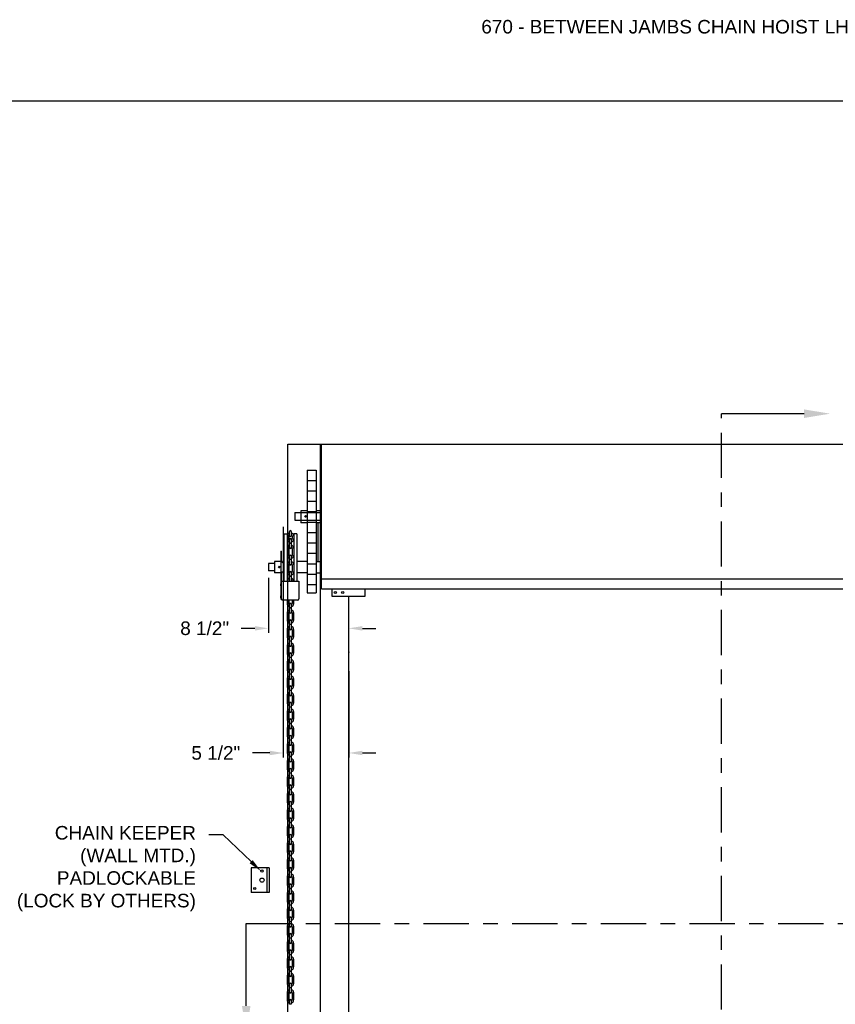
# Model space of a CAD drawing. Header units: inches. Extents: x 169.6 to 213.8, y 195 to 266.5.
# Tile 16 of 58: x 174.8 to 180.4, y 221.2 to 228. Entities that reach past the tile are written whole.
import ezdxf
from ezdxf import colors
from ezdxf.entities.mleader import LeaderData, LeaderLine
from ezdxf.math import Vec2, Vec3

# ---------------------------------------------------------------- set-up
doc = ezdxf.new("R2010")
doc.units = ezdxf.units.IN
doc.header["$LTSCALE"] = 0.25
doc.header["$MEASUREMENT"] = 0
doc.linetypes.add('CENTER', pattern=[2, 1.25, -0.25, 0.25, -0.25])
for name, color, linetype in [('ANNOTATIONS', 1, 'Continuous'), ('CHAIN HOIST LH', 7, 'Continuous'), ('SECTION CUTS', 6, 'CENTER')]:
    doc.layers.add(name, color=color, linetype=linetype)
doc.styles.add('ARIAL', font='arial.ttf', dxfattribs={"height": 0.09375})
doc.styles.get("Standard").update_dxf_attribs({"font": 'romans.shx'})
doc.dimstyles.new('STANDARD$0', dxfattribs={"dimtxt": 0.09375, "dimasz": 0.09375, "dimexe": 0.03125, "dimexo": 0.046875, "dimgap": 0.09, "dimtad": 0, "dimtih": 1, "dimtoh": 1, "dimdec": 4, "dimzin": 0, "dimdsep": 46, "dimtxsty": 'ARIAL', "dimcen": 0.09, "dimadec": 0, "dimazin": 0, "dimtfac": 1, "dimtdec": 4, "dimtofl": 0, "dimtmove": 0, "dimatfit": 1, "dimfxl": 1, "dimtolj": 1, "dimtzin": 0, "dimarcsym": 0})

# ---------------------------------------------------------------- blocks, each defined once
blk = doc.blocks.new('*D38')
at = {"layer": 'ANNOTATIONS', "color": 0, "lineweight": -2, "transparency": 16777216}
for p, q in [((176.5724, 224.5253), (176.5724, 222.9317)), ((177.0248, 223.5294), (177.0248, 222.9317)), ((176.4787, 222.9629), (176.3591, 222.9629)), ((177.1186, 222.9629), (177.2123, 222.9629))]:
    blk.add_line(p, q, dxfattribs=at)
at = {"layer": 'ANNOTATIONS', "color": 0, "transparency": 16777216}
for points in [[(176.4787, 222.9785), (176.4787, 222.9473), (176.5724, 222.9629)], [(177.1186, 222.9785), (177.1186, 222.9473), (177.0248, 222.9629)]]:
    blk.add_solid(points, dxfattribs=at)
at = {"layer": 'defpoints', "color": 0, "transparency": 16777216}
for p in [(176.5724, 224.5722), (177.0248, 223.5763), (176.5724, 222.9629)]:
    blk.add_point(p, dxfattribs=at)
at = {"layer": 'ANNOTATIONS', "color": 0, "transparency": 16777216, "insert": (176.106, 222.9629), "char_height": 0.09375, "attachment_point": 5, "style": 'ARIAL'}
blk.add_mtext('\\A1;5 1/2"', dxfattribs=at)
blk = doc.blocks.new('*D70')
at = {"layer": 'ANNOTATIONS', "color": 0, "lineweight": -2, "transparency": 16777216}
for p, q in [((176.4697, 224.1746), (176.4697, 223.7932)), ((177.0248, 223.7232), (177.0248, 223.8557)), ((176.376, 223.8244), (176.2822, 223.8244)), ((177.1186, 223.8244), (177.2123, 223.8244))]:
    blk.add_line(p, q, dxfattribs=at)
at = {"layer": 'ANNOTATIONS', "color": 0, "transparency": 16777216}
for points in [[(176.376, 223.84), (176.376, 223.8088), (176.4697, 223.8244)], [(177.1186, 223.84), (177.1186, 223.8088), (177.0248, 223.8244)]]:
    blk.add_solid(points, dxfattribs=at)
at = {"layer": 'defpoints', "color": 0, "transparency": 16777216}
for p in [(176.4697, 224.2215), (176.4697, 223.8244), (177.0248, 223.6763)]:
    blk.add_point(p, dxfattribs=at)
at = {"layer": 'ANNOTATIONS', "color": 0, "transparency": 16777216, "insert": (176.0291, 223.8244), "char_height": 0.09375, "attachment_point": 5, "style": 'ARIAL'}
blk.add_mtext('\\A1;8 1/2"', dxfattribs=at)

msp = doc.modelspace()

# ---------------------------------------------------------------- linework, layer by layer
at = {"layer": 'CHAIN HOIST LH', "linetype": 'Continuous'}
for p, q in [((176.60477, 220.3481), (176.60477, 225.0981)), ((176.60477, 225.0981), (182.44491, 225.0981)), ((176.82946, 220.3481), (176.82946, 225.0981)), ((176.83734, 224.0981), (176.83734, 225.0981)), ((176.8139, 224.28672), (176.8139, 224.55458)), ((182.21234, 224.16391), (176.83734, 224.16391)), ((176.83734, 224.0981), (182.21234, 224.0981)), ((176.90798, 224.0981), (176.90798, 224.04568)), ((176.90798, 224.04568), (177.13878, 224.04568)), ((177.02484, 220.3481), (177.02484, 224.04568)), ((177.13878, 224.04568), (177.13878, 224.0981)), ((176.35026, 222.17013), (176.35026, 221.99826)), ((176.47526, 222.17013), (176.35026, 222.17013)), ((176.45964, 222.17013), (176.45964, 221.99826)), ((176.47526, 222.17013), (176.47526, 221.99826)), ((176.47526, 221.99826), (176.35026, 221.99826))]:
    msp.add_line(p, q, dxfattribs=at)
at = {"layer": 'CHAIN HOIST LH'}
for p, q in [((176.73819, 224.91858), (176.73819, 224.07054)), ((176.73819, 224.91858), (176.80039, 224.91858)), ((176.80039, 224.91858), (176.80039, 224.07054)), ((176.73819, 224.84697), (176.80039, 224.84697)), ((176.73819, 224.77497), (176.80039, 224.77497)), ((176.73819, 224.70297), (176.80039, 224.70297)), ((176.65214, 224.62405), (176.83734, 224.62405)), ((176.65214, 224.62405), (176.65214, 224.57215)), ((176.69449, 224.63741), (176.69449, 224.55458)), ((176.73819, 224.63741), (176.69449, 224.63741)), ((176.73819, 224.63097), (176.80039, 224.63097)), ((176.83734, 224.63741), (176.80039, 224.63741)), ((176.65214, 224.57215), (176.83734, 224.57215)), ((176.73819, 224.55458), (176.69449, 224.55458)), ((176.73819, 224.55897), (176.80039, 224.55897)), ((176.83734, 224.55458), (176.80039, 224.55458)), ((176.5769, 224.47661), (176.59882, 224.47661)), ((176.5769, 224.47661), (176.5769, 224.15042)), ((176.59882, 224.47661), (176.59882, 224.15042)), ((176.60992, 224.45184), (176.59882, 224.45184)), ((176.60992, 224.45094), (176.59882, 224.45094)), ((176.60992, 224.46067), (176.60992, 224.44442)), ((176.61619, 224.46443), (176.61619, 224.49418)), ((176.62729, 224.49418), (176.62729, 224.46443)), ((176.63357, 224.46067), (176.63357, 224.44442)), ((176.64466, 224.47661), (176.64466, 224.15042)), ((176.66659, 224.47661), (176.64466, 224.47661)), ((176.66659, 224.47661), (176.66659, 224.15042)), ((176.73819, 224.48697), (176.80039, 224.48697)), ((176.61619, 224.41271), (176.61619, 224.43909)), ((176.62729, 224.41271), (176.61619, 224.41271)), ((176.61619, 224.38205), (176.61619, 224.41181)), ((176.62729, 224.41181), (176.61619, 224.41181)), ((176.62729, 224.43909), (176.62729, 224.41271)), ((176.62729, 224.41181), (176.62729, 224.38205)), ((176.73819, 224.41497), (176.80039, 224.41497)), ((176.5558, 224.35865), (176.56025, 224.35865)), ((176.5558, 224.35865), (176.5558, 224.02564)), ((176.56025, 224.29001), (176.56025, 224.35865)), ((176.60992, 224.35889), (176.59882, 224.35889)), ((176.60992, 224.358), (176.59882, 224.358)), ((176.60992, 224.37672), (176.60992, 224.35889)), ((176.60992, 224.358), (176.60992, 224.3303)), ((176.61619, 224.26793), (176.61619, 224.32497)), ((176.62729, 224.32497), (176.62729, 224.26793)), ((176.63357, 224.37672), (176.63357, 224.3303)), ((176.73819, 224.34297), (176.80039, 224.34297)), ((176.46974, 224.27336), (176.46974, 224.22146)), ((176.51209, 224.27336), (176.46974, 224.27336)), ((176.51209, 224.28672), (176.51209, 224.2081)), ((176.5558, 224.28672), (176.51209, 224.28672)), ((176.57, 224.28026), (176.5769, 224.28026)), ((176.60992, 224.24477), (176.59882, 224.24477)), ((176.60992, 224.24387), (176.59882, 224.24387)), ((176.60992, 224.2626), (176.60992, 224.24477)), ((176.60992, 224.24387), (176.60992, 224.21618)), ((176.62729, 224.30098), (176.61619, 224.30098)), ((176.62729, 224.30008), (176.61619, 224.30008)), ((176.63357, 224.2626), (176.63357, 224.21618)), ((176.73819, 224.28672), (176.66659, 224.28672)), ((176.73819, 224.27097), (176.80039, 224.27097)), ((176.80039, 224.28672), (176.83734, 224.28672)), ((176.51209, 224.22146), (176.46974, 224.22146)), ((176.5558, 224.2081), (176.51209, 224.2081)), ((176.56025, 224.02797), (176.56025, 224.20481)), ((176.57, 224.21456), (176.5769, 224.21456)), ((176.61619, 224.18446), (176.61619, 224.21085)), ((176.62729, 224.18446), (176.61619, 224.18446)), ((176.61619, 224.15381), (176.61619, 224.18356)), ((176.62729, 224.18356), (176.61619, 224.18356)), ((176.62729, 224.21085), (176.62729, 224.18446)), ((176.62729, 224.18356), (176.62729, 224.15381)), ((176.73819, 224.2081), (176.66659, 224.2081)), ((176.73819, 224.19897), (176.80039, 224.19897)), ((176.80039, 224.2081), (176.83734, 224.2081)), ((176.56025, 224.15042), (176.68057, 224.15042)), ((176.68057, 224.15042), (176.68057, 224.02797)), ((176.73819, 224.12697), (176.80039, 224.12697)), ((176.73819, 224.07054), (176.80039, 224.07054)), ((176.5558, 224.02564), (176.56025, 224.02564)), ((176.56025, 224.0274), (176.56025, 224.02564)), ((176.67082, 224.01822), (176.57, 224.01822)), ((176.59882, 224.01822), (176.59882, 223.99684)), ((176.60992, 224.01822), (176.60992, 223.99684)), ((176.61619, 223.96512), (176.61619, 223.9915)), ((176.62729, 223.9915), (176.62729, 223.96512)), ((176.63357, 224.01822), (176.63357, 223.99684)), ((176.64466, 223.99684), (176.64466, 224.01822)), ((176.59882, 223.92914), (176.59882, 223.91131)), ((176.60992, 223.91131), (176.59882, 223.91131)), ((176.59882, 223.91041), (176.59882, 223.88271)), ((176.60992, 223.91041), (176.59882, 223.91041)), ((176.60992, 223.92914), (176.60992, 223.91131)), ((176.60992, 223.91041), (176.60992, 223.88271)), ((176.62729, 223.96512), (176.61619, 223.96512)), ((176.62729, 223.96422), (176.61619, 223.96422)), ((176.61619, 223.93447), (176.61619, 223.96422)), ((176.62729, 223.96422), (176.62729, 223.93447)), ((176.63357, 223.92914), (176.63357, 223.88271)), ((176.64466, 223.88271), (176.64466, 223.92914)), ((176.61619, 223.851), (176.61619, 223.87738)), ((176.62729, 223.851), (176.61619, 223.851)), ((176.62729, 223.8501), (176.61619, 223.8501)), ((176.61619, 223.82034), (176.61619, 223.8501)), ((176.62729, 223.87738), (176.62729, 223.851)), ((176.62729, 223.8501), (176.62729, 223.82034)), ((176.59882, 223.81501), (176.59882, 223.79719)), ((176.60992, 223.79719), (176.59882, 223.79719)), ((176.59882, 223.79629), (176.59882, 223.76859)), ((176.60992, 223.79629), (176.59882, 223.79629)), ((176.60992, 223.81501), (176.60992, 223.79719)), ((176.60992, 223.79629), (176.60992, 223.76859)), ((176.63357, 223.81501), (176.63357, 223.76859)), ((176.64466, 223.76859), (176.64466, 223.81501)), ((176.59882, 223.70089), (176.59882, 223.68307)), ((176.60992, 223.70089), (176.60992, 223.68307)), ((176.61619, 223.73688), (176.61619, 223.76326)), ((176.62729, 223.73688), (176.61619, 223.73688)), ((176.61619, 223.70622), (176.61619, 223.73598)), ((176.62729, 223.73598), (176.61619, 223.73598)), ((176.62729, 223.76326), (176.62729, 223.73688)), ((176.62729, 223.73598), (176.62729, 223.70622)), ((176.63357, 223.70089), (176.63357, 223.65447)), ((176.64466, 223.65447), (176.64466, 223.70089)), ((176.60992, 223.68307), (176.59882, 223.68307)), ((176.59882, 223.68217), (176.59882, 223.65447)), ((176.60992, 223.68217), (176.59882, 223.68217)), ((176.60992, 223.68217), (176.60992, 223.65447)), ((176.61619, 223.62276), (176.61619, 223.64914)), ((176.62729, 223.64914), (176.62729, 223.62276)), ((176.59882, 223.58677), (176.59882, 223.56894)), ((176.60992, 223.56894), (176.59882, 223.56894)), ((176.60992, 223.56804), (176.59882, 223.56804)), ((176.59882, 223.56804), (176.59882, 223.54035)), ((176.60992, 223.58677), (176.60992, 223.56894)), ((176.60992, 223.56804), (176.60992, 223.54035)), ((176.62729, 223.62276), (176.61619, 223.62276)), ((176.62729, 223.62186), (176.61619, 223.62186)), ((176.61619, 223.5921), (176.61619, 223.62186)), ((176.62729, 223.62186), (176.62729, 223.5921)), ((176.63357, 223.58677), (176.63357, 223.54035)), ((176.64466, 223.54035), (176.64466, 223.58677)), ((176.61619, 223.50863), (176.61619, 223.53502)), ((176.62729, 223.50863), (176.61619, 223.50863)), ((176.61619, 223.47798), (176.61619, 223.50773)), ((176.62729, 223.50773), (176.61619, 223.50773)), ((176.62729, 223.53502), (176.62729, 223.50863)), ((176.62729, 223.50773), (176.62729, 223.47798)), ((176.59882, 223.47265), (176.59882, 223.45482)), ((176.60992, 223.45482), (176.59882, 223.45482)), ((176.60992, 223.45392), (176.59882, 223.45392)), ((176.59882, 223.45392), (176.59882, 223.42623)), ((176.60992, 223.47265), (176.60992, 223.45482)), ((176.60992, 223.45392), (176.60992, 223.42623)), ((176.63357, 223.47265), (176.63357, 223.42623)), ((176.64466, 223.42623), (176.64466, 223.47265)), ((176.61619, 223.39451), (176.61619, 223.42089)), ((176.62729, 223.39451), (176.61619, 223.39451)), ((176.61619, 223.36386), (176.61619, 223.39361)), ((176.62729, 223.39361), (176.61619, 223.39361)), ((176.62729, 223.42089), (176.62729, 223.39451)), ((176.62729, 223.39361), (176.62729, 223.36386)), ((176.59882, 223.35853), (176.59882, 223.3407)), ((176.60992, 223.3407), (176.59882, 223.3407)), ((176.60992, 223.3398), (176.59882, 223.3398)), ((176.59882, 223.3398), (176.59882, 223.3121)), ((176.60992, 223.35853), (176.60992, 223.3407)), ((176.60992, 223.3398), (176.60992, 223.3121)), ((176.61619, 223.28039), (176.61619, 223.30677)), ((176.62729, 223.30677), (176.62729, 223.28039)), ((176.63357, 223.35853), (176.63357, 223.3121)), ((176.64466, 223.3121), (176.64466, 223.35853)), ((176.59882, 223.2444), (176.59882, 223.22658)), ((176.60992, 223.22658), (176.59882, 223.22658)), ((176.60992, 223.22568), (176.59882, 223.22568)), ((176.59882, 223.22568), (176.59882, 223.19798)), ((176.60992, 223.2444), (176.60992, 223.22658)), ((176.60992, 223.22568), (176.60992, 223.19798)), ((176.62729, 223.28039), (176.61619, 223.28039)), ((176.62729, 223.27949), (176.61619, 223.27949)), ((176.61619, 223.24974), (176.61619, 223.27949)), ((176.62729, 223.27949), (176.62729, 223.24974)), ((176.63357, 223.2444), (176.63357, 223.19798)), ((176.64466, 223.19798), (176.64466, 223.2444)), ((176.61619, 223.16627), (176.61619, 223.19265)), ((176.62729, 223.16627), (176.61619, 223.16627)), ((176.61619, 223.13561), (176.61619, 223.16537)), ((176.62729, 223.16537), (176.61619, 223.16537)), ((176.62729, 223.19265), (176.62729, 223.16627)), ((176.62729, 223.16537), (176.62729, 223.13561)), ((176.59882, 223.13028), (176.59882, 223.11246)), ((176.60992, 223.11246), (176.59882, 223.11246)), ((176.59882, 223.11156), (176.59882, 223.08386)), ((176.60992, 223.11156), (176.59882, 223.11156)), ((176.60992, 223.13028), (176.60992, 223.11246)), ((176.60992, 223.11156), (176.60992, 223.08386)), ((176.63357, 223.13028), (176.63357, 223.08386)), ((176.64466, 223.08386), (176.64466, 223.13028)), ((176.61619, 223.05215), (176.61619, 223.07853)), ((176.62729, 223.05215), (176.61619, 223.05215)), ((176.62729, 223.05125), (176.61619, 223.05125)), ((176.61619, 223.02149), (176.61619, 223.05125)), ((176.62729, 223.07853), (176.62729, 223.05215)), ((176.62729, 223.05125), (176.62729, 223.02149)), ((176.59882, 223.01616), (176.59882, 222.99833)), ((176.60992, 222.99833), (176.59882, 222.99833)), ((176.59882, 222.99744), (176.59882, 222.96974)), ((176.60992, 222.99744), (176.59882, 222.99744)), ((176.60992, 223.01616), (176.60992, 222.99833)), ((176.60992, 222.99744), (176.60992, 222.96974)), ((176.61619, 222.93802), (176.61619, 222.96441)), ((176.62729, 222.96441), (176.62729, 222.93802)), ((176.63357, 223.01616), (176.63357, 222.96974)), ((176.64466, 222.96974), (176.64466, 223.01616)), ((176.59882, 222.90204), (176.59882, 222.88421)), ((176.60992, 222.88421), (176.59882, 222.88421)), ((176.59882, 222.88331), (176.59882, 222.85562)), ((176.60992, 222.88331), (176.59882, 222.88331)), ((176.60992, 222.90204), (176.60992, 222.88421)), ((176.60992, 222.88331), (176.60992, 222.85562)), ((176.62729, 222.93802), (176.61619, 222.93802)), ((176.62729, 222.93713), (176.61619, 222.93713)), ((176.61619, 222.90737), (176.61619, 222.93713)), ((176.62729, 222.93713), (176.62729, 222.90737)), ((176.63357, 222.90204), (176.63357, 222.85562)), ((176.64466, 222.85562), (176.64466, 222.90204)), ((176.61619, 222.8239), (176.61619, 222.85029)), ((176.62729, 222.8239), (176.61619, 222.8239)), ((176.61619, 222.79325), (176.61619, 222.823)), ((176.62729, 222.823), (176.61619, 222.823)), ((176.62729, 222.85029), (176.62729, 222.8239)), ((176.62729, 222.823), (176.62729, 222.79325)), ((176.59882, 222.78792), (176.59882, 222.77009)), ((176.60992, 222.77009), (176.59882, 222.77009)), ((176.59882, 222.76919), (176.59882, 222.74149)), ((176.60992, 222.76919), (176.59882, 222.76919)), ((176.60992, 222.78792), (176.60992, 222.77009)), ((176.60992, 222.76919), (176.60992, 222.74149)), ((176.63357, 222.78792), (176.63357, 222.74149)), ((176.64466, 222.74149), (176.64466, 222.78792)), ((176.61619, 222.70978), (176.61619, 222.73616)), ((176.62729, 222.70978), (176.61619, 222.70978)), ((176.62729, 222.70888), (176.61619, 222.70888)), ((176.61619, 222.67913), (176.61619, 222.70888)), ((176.62729, 222.73616), (176.62729, 222.70978)), ((176.62729, 222.70888), (176.62729, 222.67913)), ((176.59882, 222.6738), (176.59882, 222.65597)), ((176.60992, 222.65597), (176.59882, 222.65597)), ((176.59882, 222.65507), (176.59882, 222.62737)), ((176.60992, 222.65507), (176.59882, 222.65507)), ((176.60992, 222.6738), (176.60992, 222.65597)), ((176.60992, 222.65507), (176.60992, 222.62737)), ((176.61619, 222.59566), (176.61619, 222.62204)), ((176.62729, 222.62204), (176.62729, 222.59566)), ((176.63357, 222.6738), (176.63357, 222.62737)), ((176.64466, 222.62737), (176.64466, 222.6738)), ((176.59882, 222.55967), (176.59882, 222.54185)), ((176.60992, 222.55967), (176.60992, 222.54185)), ((176.62729, 222.59566), (176.61619, 222.59566)), ((176.62729, 222.59476), (176.61619, 222.59476)), ((176.61619, 222.565), (176.61619, 222.59476)), ((176.62729, 222.59476), (176.62729, 222.565)), ((176.63357, 222.55967), (176.63357, 222.51325)), ((176.64466, 222.51325), (176.64466, 222.55967)), ((176.60992, 222.54185), (176.59882, 222.54185)), ((176.59882, 222.54095), (176.59882, 222.51325)), ((176.60992, 222.54095), (176.59882, 222.54095)), ((176.60992, 222.54095), (176.60992, 222.51325)), ((176.61619, 222.48154), (176.61619, 222.50792)), ((176.62729, 222.48154), (176.61619, 222.48154)), ((176.61619, 222.45088), (176.61619, 222.48064)), ((176.62729, 222.48064), (176.61619, 222.48064)), ((176.62729, 222.50792), (176.62729, 222.48154)), ((176.62729, 222.48064), (176.62729, 222.45088)), ((176.59882, 222.44555), (176.59882, 222.42772)), ((176.60992, 222.42772), (176.59882, 222.42772)), ((176.59882, 222.42683), (176.59882, 222.39913)), ((176.60992, 222.42683), (176.59882, 222.42683)), ((176.60992, 222.44555), (176.60992, 222.42772)), ((176.60992, 222.42683), (176.60992, 222.39913)), ((176.63357, 222.44555), (176.63357, 222.39913)), ((176.64466, 222.39913), (176.64466, 222.44555)), ((176.61619, 222.36741), (176.61619, 222.3938)), ((176.62729, 222.36741), (176.61619, 222.36741)), ((176.62729, 222.36652), (176.61619, 222.36652)), ((176.61619, 222.33676), (176.61619, 222.36652)), ((176.62729, 222.3938), (176.62729, 222.36741)), ((176.62729, 222.36652), (176.62729, 222.33676)), ((176.59882, 222.33143), (176.59882, 222.3136)), ((176.60992, 222.3136), (176.59882, 222.3136)), ((176.60992, 222.3127), (176.59882, 222.3127)), ((176.59882, 222.3127), (176.59882, 222.28501)), ((176.60992, 222.33143), (176.60992, 222.3136)), ((176.60992, 222.3127), (176.60992, 222.28501)), ((176.61619, 222.25329), (176.61619, 222.27968)), ((176.62729, 222.27968), (176.62729, 222.25329)), ((176.63357, 222.33143), (176.63357, 222.28501)), ((176.64466, 222.28501), (176.64466, 222.33143)), ((176.59882, 222.21731), (176.59882, 222.19948)), ((176.60992, 222.21731), (176.60992, 222.19948)), ((176.62729, 222.25329), (176.61619, 222.25329)), ((176.61619, 222.22264), (176.61619, 222.25239)), ((176.62729, 222.25239), (176.61619, 222.25239)), ((176.62729, 222.25239), (176.62729, 222.22264)), ((176.63357, 222.21731), (176.63357, 222.17088)), ((176.64466, 222.17088), (176.64466, 222.21731)), ((176.60992, 222.19948), (176.59882, 222.19948)), ((176.60992, 222.19858), (176.59882, 222.19858)), ((176.59882, 222.19858), (176.59882, 222.17088)), ((176.60992, 222.19858), (176.60992, 222.17088)), ((176.61619, 222.13917), (176.61619, 222.16555)), ((176.62729, 222.13917), (176.61619, 222.13917)), ((176.61619, 222.10852), (176.61619, 222.13827)), ((176.62729, 222.13827), (176.61619, 222.13827)), ((176.62729, 222.16555), (176.62729, 222.13917)), ((176.62729, 222.13827), (176.62729, 222.10852)), ((176.59882, 222.10319), (176.59882, 222.08536)), ((176.60992, 222.08536), (176.59882, 222.08536)), ((176.60992, 222.08446), (176.59882, 222.08446)), ((176.59882, 222.08446), (176.59882, 222.05676)), ((176.60992, 222.10319), (176.60992, 222.08536)), ((176.60992, 222.08446), (176.60992, 222.05676)), ((176.63357, 222.10319), (176.63357, 222.05676)), ((176.64466, 222.05676), (176.64466, 222.10319)), ((176.61619, 222.02505), (176.61619, 222.05143)), ((176.62729, 222.02505), (176.61619, 222.02505)), ((176.62729, 222.02415), (176.61619, 222.02415)), ((176.61619, 221.99439), (176.61619, 222.02415)), ((176.62729, 222.05143), (176.62729, 222.02505)), ((176.62729, 222.02415), (176.62729, 221.99439)), ((176.59882, 221.98906), (176.59882, 221.97124)), ((176.60992, 221.97124), (176.59882, 221.97124)), ((176.60992, 221.97034), (176.59882, 221.97034)), ((176.59882, 221.97034), (176.59882, 221.94264)), ((176.60992, 221.98906), (176.60992, 221.97124)), ((176.60992, 221.97034), (176.60992, 221.94264)), ((176.61619, 221.91093), (176.61619, 221.93731)), ((176.62729, 221.93731), (176.62729, 221.91093)), ((176.63357, 221.98906), (176.63357, 221.94264)), ((176.64466, 221.94264), (176.64466, 221.98906)), ((176.59882, 221.87494), (176.59882, 221.85712)), ((176.60992, 221.87494), (176.60992, 221.85712)), ((176.62729, 221.91093), (176.61619, 221.91093)), ((176.62729, 221.91003), (176.61619, 221.91003)), ((176.61619, 221.88027), (176.61619, 221.91003)), ((176.62729, 221.91003), (176.62729, 221.88027)), ((176.63357, 221.87494), (176.63357, 221.82852)), ((176.64466, 221.82852), (176.64466, 221.87494)), ((176.60992, 221.85712), (176.59882, 221.85712)), ((176.59882, 221.85622), (176.59882, 221.82852)), ((176.60992, 221.85622), (176.59882, 221.85622)), ((176.60992, 221.85622), (176.60992, 221.82852)), ((176.61619, 221.79681), (176.61619, 221.82319)), ((176.62729, 221.79681), (176.61619, 221.79681)), ((176.62729, 221.79591), (176.61619, 221.79591)), ((176.61619, 221.76615), (176.61619, 221.79591)), ((176.62729, 221.82319), (176.62729, 221.79681)), ((176.62729, 221.79591), (176.62729, 221.76615)), ((176.59882, 221.76082), (176.59882, 221.74299)), ((176.60992, 221.74299), (176.59882, 221.74299)), ((176.59882, 221.74209), (176.59882, 221.7144)), ((176.60992, 221.74209), (176.59882, 221.74209)), ((176.60992, 221.76082), (176.60992, 221.74299)), ((176.60992, 221.74209), (176.60992, 221.7144)), ((176.63357, 221.76082), (176.63357, 221.7144)), ((176.64466, 221.7144), (176.64466, 221.76082)), ((176.61619, 221.68268), (176.61619, 221.70907)), ((176.62729, 221.68268), (176.61619, 221.68268)), ((176.61619, 221.65203), (176.61619, 221.68178)), ((176.62729, 221.68178), (176.61619, 221.68178)), ((176.62729, 221.70907), (176.62729, 221.68268)), ((176.62729, 221.68178), (176.62729, 221.65203)), ((176.59882, 221.6467), (176.59882, 221.62887)), ((176.60992, 221.62887), (176.59882, 221.62887)), ((176.59882, 221.62797), (176.59882, 221.60028)), ((176.60992, 221.62797), (176.59882, 221.62797)), ((176.60992, 221.6467), (176.60992, 221.62887)), ((176.60992, 221.62797), (176.60992, 221.60028)), ((176.61619, 221.56856), (176.61619, 221.59494)), ((176.62729, 221.59494), (176.62729, 221.56856)), ((176.63357, 221.6467), (176.63357, 221.60028)), ((176.64466, 221.60028), (176.64466, 221.6467)), ((176.59882, 221.53258), (176.59882, 221.51475)), ((176.60992, 221.53258), (176.60992, 221.51475)), ((176.62729, 221.56856), (176.61619, 221.56856)), ((176.61619, 221.53791), (176.61619, 221.56766)), ((176.62729, 221.56766), (176.61619, 221.56766)), ((176.62729, 221.56766), (176.62729, 221.53791)), ((176.63357, 221.53258), (176.63357, 221.48615)), ((176.64466, 221.48615), (176.64466, 221.53258)), ((176.60992, 221.51475), (176.59882, 221.51475)), ((176.59882, 221.51385), (176.59882, 221.48615)), ((176.60992, 221.51385), (176.59882, 221.51385)), ((176.60992, 221.51385), (176.60992, 221.48615)), ((176.61619, 221.45444), (176.61619, 221.48082)), ((176.62729, 221.45444), (176.61619, 221.45444)), ((176.61619, 221.42379), (176.61619, 221.45354)), ((176.62729, 221.45354), (176.61619, 221.45354)), ((176.62729, 221.48082), (176.62729, 221.45444)), ((176.62729, 221.45354), (176.62729, 221.42379)), ((176.59882, 221.41845), (176.59882, 221.40063)), ((176.60992, 221.40063), (176.59882, 221.40063)), ((176.60992, 221.39973), (176.59882, 221.39973)), ((176.59882, 221.39973), (176.59882, 221.37203)), ((176.60992, 221.41845), (176.60992, 221.40063)), ((176.60992, 221.39973), (176.60992, 221.37203)), ((176.63357, 221.41845), (176.63357, 221.37203)), ((176.64466, 221.37203), (176.64466, 221.41845)), ((176.61619, 221.34032), (176.61619, 221.3667)), ((176.62729, 221.34032), (176.61619, 221.34032)), ((176.61619, 221.30966), (176.61619, 221.33942)), ((176.62729, 221.33942), (176.61619, 221.33942)), ((176.62729, 221.3667), (176.62729, 221.34032)), ((176.62729, 221.33942), (176.62729, 221.30966)), ((176.59882, 221.30433), (176.59882, 221.28651)), ((176.60992, 221.28651), (176.59882, 221.28651)), ((176.60992, 221.28561), (176.59882, 221.28561)), ((176.59882, 221.28561), (176.59882, 221.25791)), ((176.60992, 221.30433), (176.60992, 221.28651)), ((176.60992, 221.28561), (176.60992, 221.25791)), ((176.61619, 221.2262), (176.61619, 221.25258)), ((176.62729, 221.25258), (176.62729, 221.2262)), ((176.63357, 221.30433), (176.63357, 221.25791)), ((176.64466, 221.25791), (176.64466, 221.30433)), ((176.62729, 221.2262), (176.61619, 221.2262))]:
    msp.add_line(p, q, dxfattribs=at)
for points in [[(176.72971, 224.59833), (176.72825, 224.60086), (176.72533, 224.60086), (176.72387, 224.59833), (176.72533, 224.5958), (176.72825, 224.5958)], [(176.54732, 224.24764), (176.54586, 224.25017), (176.54293, 224.25017), (176.54147, 224.24764), (176.54293, 224.24511), (176.54586, 224.24511)]]:
    msp.add_lwpolyline(points, close=True, dxfattribs=at)
for centre in [(176.72679, 224.59833), (176.5444, 224.24764)]:
    msp.add_circle(centre, 0.0057, dxfattribs=at)
at = {"layer": 'CHAIN HOIST LH', "linetype": 'Continuous'}
for centre, radius in [((176.93203, 224.07189), 0.00781), ((176.98321, 224.07189), 0.00781), ((176.42502, 222.14685), 0.00749), ((176.42502, 222.08419), 0.01455), ((176.3752, 222.02657), 0.00749)]:
    msp.add_circle(centre, radius, dxfattribs=at)
at = {"layer": 'CHAIN HOIST LH'}
for centre, radius, start, end in [((176.62174, 224.46067), 0.02292, 104.012251, 180), ((176.62174, 224.46067), 0.01182, 118.000439, 180), ((176.62174, 224.49418), 0.00555, 0, 180), ((176.62174, 224.46443), 0.00555, 180, 0), ((176.62174, 224.46067), 0.02292, 0, 75.987749), ((176.62174, 224.46067), 0.01182, 0, 61.999561), ((176.62174, 224.44442), 0.02292, 180, 255.987749), ((176.62174, 224.37672), 0.02292, 104.012251, 180), ((176.62174, 224.44442), 0.01182, 180, 241.999561), ((176.62174, 224.37672), 0.01182, 118.000439, 180), ((176.62174, 224.43909), 0.00555, 0, 180), ((176.62174, 224.38205), 0.00555, 180, 0), ((176.62174, 224.44442), 0.01182, 298.000439, 0), ((176.62174, 224.44442), 0.02292, 284.012251, 0), ((176.62174, 224.37672), 0.02292, 0, 75.987749), ((176.62174, 224.37672), 0.01182, 0, 61.999561), ((176.62174, 224.3303), 0.02292, 180, 255.987749), ((176.62174, 224.3303), 0.01182, 180, 241.999561), ((176.62174, 224.32497), 0.00555, 0, 180), ((176.62174, 224.3303), 0.01182, 298.000439, 0), ((176.62174, 224.3303), 0.02292, 284.012251, 0), ((176.57, 224.29001), 0.00975, 180, 270), ((176.62174, 224.2626), 0.02292, 104.012251, 180), ((176.62174, 224.2626), 0.01182, 118.000439, 180), ((176.62174, 224.26793), 0.00555, 180, 0), ((176.62174, 224.2626), 0.02292, 0, 75.987749), ((176.62174, 224.2626), 0.01182, 0, 61.999561), ((176.57, 224.20481), 0.00975, 90, 180), ((176.62174, 224.21618), 0.02292, 180, 255.987749), ((176.62174, 224.21618), 0.01182, 180, 241.999561), ((176.62174, 224.21085), 0.00555, 0, 180), ((176.62174, 224.21618), 0.01182, 298.000439, 0), ((176.62174, 224.21618), 0.02292, 284.012251, 0), ((176.56302, 224.12594), 0.01075, 132.172802, 227.827198), ((176.62174, 224.14848), 0.02292, 104.012251, 175.139786), ((176.62174, 224.14848), 0.01182, 118.000439, 170.544695), ((176.62174, 224.15381), 0.00555, 180, 217.633389), ((176.62174, 224.15381), 0.00555, 322.366611, 0), ((176.62174, 224.14848), 0.02292, 4.860214, 75.987749), ((176.62174, 224.14848), 0.01182, 9.455305, 61.999561), ((176.56302, 224.04223), 0.01075, 132.172802, 227.827198), ((176.57, 224.02797), 0.00975, 180, 270), ((176.62174, 223.99684), 0.02292, 180, 255.987749), ((176.62174, 223.99684), 0.01182, 180, 241.999561), ((176.62174, 223.9915), 0.00555, 0, 180), ((176.62174, 223.99684), 0.02292, 284.012251, 0), ((176.62174, 223.99684), 0.01182, 298.000439, 0), ((176.67082, 224.02797), 0.00975, 270, 0), ((176.62174, 223.92914), 0.02292, 104.012251, 180), ((176.62174, 223.92914), 0.01182, 118.000439, 180), ((176.62174, 223.93447), 0.00555, 180, 0), ((176.62174, 223.92914), 0.02292, 0, 75.987749), ((176.62174, 223.92914), 0.01182, 0, 61.999561), ((176.62174, 223.88271), 0.02292, 180, 255.987749), ((176.62174, 223.81501), 0.02292, 104.012251, 180), ((176.62174, 223.88271), 0.01182, 180, 241.999561), ((176.62174, 223.87738), 0.00555, 0, 180), ((176.62174, 223.88271), 0.02292, 284.012251, 0), ((176.62174, 223.88271), 0.01182, 298.000439, 0), ((176.62174, 223.81501), 0.02292, 0, 75.987749), ((176.62174, 223.76859), 0.02292, 180, 255.987749), ((176.62174, 223.81501), 0.01182, 118.000439, 180), ((176.62174, 223.76859), 0.01182, 180, 241.999561), ((176.62174, 223.82034), 0.00555, 180, 0), ((176.62174, 223.76326), 0.00555, 0, 180), ((176.62174, 223.81501), 0.01182, 0, 61.999561), ((176.62174, 223.76859), 0.01182, 298.000439, 0), ((176.62174, 223.76859), 0.02292, 284.012251, 0), ((176.62174, 223.70089), 0.02292, 104.012251, 180), ((176.62174, 223.70089), 0.01182, 118.000439, 180), ((176.62174, 223.70622), 0.00555, 180, 0), ((176.62174, 223.70089), 0.02292, 0, 75.987749), ((176.62174, 223.70089), 0.01182, 0, 61.999561), ((176.62174, 223.65447), 0.02292, 180, 255.987749), ((176.62174, 223.65447), 0.01182, 180, 241.999561), ((176.62174, 223.64914), 0.00555, 0, 180), ((176.62174, 223.65447), 0.01182, 298.000439, 0), ((176.62174, 223.65447), 0.02292, 284.012251, 0), ((176.62174, 223.58677), 0.02292, 104.012251, 180), ((176.62174, 223.58677), 0.01182, 118.000439, 180), ((176.62174, 223.5921), 0.00555, 180, 0), ((176.62174, 223.58677), 0.02292, 0, 75.987749), ((176.62174, 223.58677), 0.01182, 0, 61.999561), ((176.62174, 223.54035), 0.02292, 180, 255.987749), ((176.62174, 223.54035), 0.01182, 180, 241.999561), ((176.62174, 223.53502), 0.00555, 0, 180), ((176.62174, 223.54035), 0.01182, 298.000439, 0), ((176.62174, 223.54035), 0.02292, 284.012251, 0), ((176.62174, 223.47265), 0.02292, 104.012251, 180), ((176.62174, 223.47265), 0.01182, 118.000439, 180), ((176.62174, 223.47798), 0.00555, 180, 0), ((176.62174, 223.47265), 0.02292, 0, 75.987749), ((176.62174, 223.47265), 0.01182, 0, 61.999561), ((176.62174, 223.42623), 0.02292, 180, 255.987749), ((176.62174, 223.35853), 0.02292, 104.012251, 180), ((176.62174, 223.42623), 0.01182, 180, 241.999561), ((176.62174, 223.35853), 0.01182, 118.000439, 180), ((176.62174, 223.42089), 0.00555, 0, 180), ((176.62174, 223.36386), 0.00555, 180, 0), ((176.62174, 223.42623), 0.01182, 298.000439, 0), ((176.62174, 223.42623), 0.02292, 284.012251, 0), ((176.62174, 223.35853), 0.02292, 0, 75.987749), ((176.62174, 223.35853), 0.01182, 0, 61.999561), ((176.62174, 223.3121), 0.02292, 180, 255.987749), ((176.62174, 223.3121), 0.01182, 180, 241.999561), ((176.62174, 223.30677), 0.00555, 0, 180), ((176.62174, 223.3121), 0.02292, 284.012251, 0), ((176.62174, 223.3121), 0.01182, 298.000439, 0), ((176.62174, 223.2444), 0.02292, 104.012251, 180), ((176.62174, 223.2444), 0.01182, 118.000439, 180), ((176.62174, 223.24974), 0.00555, 180, 0), ((176.62174, 223.2444), 0.02292, 0, 75.987749), ((176.62174, 223.2444), 0.01182, 0, 61.999561), ((176.62174, 223.19798), 0.02292, 180, 255.987749), ((176.62174, 223.19798), 0.01182, 180, 241.999561), ((176.62174, 223.19265), 0.00555, 0, 180), ((176.62174, 223.19798), 0.02292, 284.012251, 0), ((176.62174, 223.19798), 0.01182, 298.000439, 0), ((176.62174, 223.13028), 0.02292, 104.012251, 180), ((176.62174, 223.13028), 0.01182, 118.000439, 180), ((176.62174, 223.13561), 0.00555, 180, 0), ((176.62174, 223.13028), 0.02292, 0, 75.987749), ((176.62174, 223.13028), 0.01182, 0, 61.999561), ((176.62174, 223.08386), 0.02292, 180, 255.987749), ((176.62174, 223.01616), 0.02292, 104.012251, 180), ((176.62174, 223.08386), 0.01182, 180, 241.999561), ((176.62174, 223.01616), 0.01182, 118.000439, 180), ((176.62174, 223.07853), 0.00555, 0, 180), ((176.62174, 223.02149), 0.00555, 180, 0), ((176.62174, 223.08386), 0.02292, 284.012251, 0), ((176.62174, 223.08386), 0.01182, 298.000439, 0), ((176.62174, 223.01616), 0.02292, 0, 75.987749), ((176.62174, 223.01616), 0.01182, 0, 61.999561), ((176.62174, 222.96974), 0.02292, 180, 255.987749), ((176.62174, 222.96974), 0.01182, 180, 241.999561), ((176.62174, 222.96441), 0.00555, 0, 180), ((176.62174, 222.96974), 0.02292, 284.012251, 0), ((176.62174, 222.96974), 0.01182, 298.000439, 0), ((176.62174, 222.90204), 0.02292, 104.012251, 180), ((176.62174, 222.90204), 0.01182, 118.000439, 180), ((176.62174, 222.90737), 0.00555, 180, 0), ((176.62174, 222.90204), 0.02292, 0, 75.987749), ((176.62174, 222.90204), 0.01182, 0, 61.999561), ((176.62174, 222.85562), 0.02292, 180, 255.987749), ((176.62174, 222.85562), 0.01182, 180, 241.999561), ((176.62174, 222.85029), 0.00555, 0, 180), ((176.62174, 222.85562), 0.01182, 298.000439, 0), ((176.62174, 222.85562), 0.02292, 284.012251, 0), ((176.62174, 222.78792), 0.02292, 104.012251, 180), ((176.62174, 222.78792), 0.01182, 118.000439, 180), ((176.62174, 222.79325), 0.00555, 180, 0), ((176.62174, 222.78792), 0.02292, 0, 75.987749), ((176.62174, 222.78792), 0.01182, 0, 61.999561), ((176.62174, 222.74149), 0.02292, 180, 255.987749), ((176.62174, 222.6738), 0.02292, 104.012251, 180), ((176.62174, 222.74149), 0.01182, 180, 241.999561), ((176.62174, 222.6738), 0.01182, 118.000439, 180), ((176.62174, 222.73616), 0.00555, 0, 180), ((176.62174, 222.67913), 0.00555, 180, 0), ((176.62174, 222.74149), 0.01182, 298.000439, 0), ((176.62174, 222.74149), 0.02292, 284.012251, 0), ((176.62174, 222.6738), 0.02292, 0, 75.987749), ((176.62174, 222.6738), 0.01182, 0, 61.999561), ((176.62174, 222.62737), 0.02292, 180, 255.987749), ((176.62174, 222.62737), 0.01182, 180, 241.999561), ((176.62174, 222.62204), 0.00555, 0, 180), ((176.62174, 222.62737), 0.02292, 284.012251, 0), ((176.62174, 222.62737), 0.01182, 298.000439, 0), ((176.62174, 222.55967), 0.02292, 104.012251, 180), ((176.62174, 222.55967), 0.01182, 118.000439, 180), ((176.62174, 222.565), 0.00555, 180, 0), ((176.62174, 222.55967), 0.02292, 0, 75.987749), ((176.62174, 222.55967), 0.01182, 0, 61.999561), ((176.62174, 222.51325), 0.02292, 180, 255.987749), ((176.62174, 222.51325), 0.01182, 180, 241.999561), ((176.62174, 222.50792), 0.00555, 0, 180), ((176.62174, 222.51325), 0.01182, 298.000439, 0), ((176.62174, 222.51325), 0.02292, 284.012251, 0), ((176.62174, 222.44555), 0.02292, 104.012251, 180), ((176.62174, 222.44555), 0.01182, 118.000439, 180), ((176.62174, 222.45088), 0.00555, 180, 0), ((176.62174, 222.44555), 0.02292, 0, 75.987749), ((176.62174, 222.44555), 0.01182, 0, 61.999561), ((176.62174, 222.39913), 0.02292, 180, 255.987749), ((176.62174, 222.33143), 0.02292, 104.012251, 180), ((176.62174, 222.39913), 0.01182, 180, 241.999561), ((176.62174, 222.33143), 0.01182, 118.000439, 180), ((176.62174, 222.3938), 0.00555, 0, 180), ((176.62174, 222.39913), 0.01182, 298.000439, 0), ((176.62174, 222.39913), 0.02292, 284.012251, 0), ((176.62174, 222.33143), 0.02292, 0, 75.987749), ((176.62174, 222.33143), 0.01182, 0, 61.999561), ((176.62174, 222.28501), 0.02292, 180, 255.987749), ((176.62174, 222.28501), 0.01182, 180, 241.999561), ((176.62174, 222.33676), 0.00555, 180, 0), ((176.62174, 222.27968), 0.00555, 0, 180), ((176.62174, 222.28501), 0.01182, 298.000439, 0), ((176.62174, 222.28501), 0.02292, 284.012251, 0), ((176.62174, 222.21731), 0.02292, 104.012251, 180), ((176.62174, 222.21731), 0.01182, 118.000439, 180), ((176.62174, 222.22264), 0.00555, 180, 0), ((176.62174, 222.21731), 0.02292, 0, 75.987749), ((176.62174, 222.21731), 0.01182, 0, 61.999561), ((176.62174, 222.17088), 0.02292, 180, 255.987749), ((176.62174, 222.17088), 0.01182, 180, 241.999561), ((176.62174, 222.16555), 0.00555, 0, 180), ((176.62174, 222.17088), 0.01182, 298.000439, 0), ((176.62174, 222.17088), 0.02292, 284.012251, 0), ((176.62174, 222.10319), 0.02292, 104.012251, 180), ((176.62174, 222.10319), 0.01182, 118.000439, 180), ((176.62174, 222.10852), 0.00555, 180, 0), ((176.62174, 222.10319), 0.02292, 0, 75.987749), ((176.62174, 222.10319), 0.01182, 0, 61.999561), ((176.62174, 222.05676), 0.02292, 180, 255.987749), ((176.62174, 221.98906), 0.02292, 104.012251, 180), ((176.62174, 222.05676), 0.01182, 180, 241.999561), ((176.62174, 221.98906), 0.01182, 118.000439, 180), ((176.62174, 222.05143), 0.00555, 0, 180), ((176.62174, 222.05676), 0.02292, 284.012251, 0), ((176.62174, 222.05676), 0.01182, 298.000439, 0), ((176.62174, 221.98906), 0.02292, 0, 75.987749), ((176.62174, 221.98906), 0.01182, 0, 61.999561), ((176.62174, 221.94264), 0.02292, 180, 255.987749), ((176.62174, 221.94264), 0.01182, 180, 241.999561), ((176.62174, 221.99439), 0.00555, 180, 0), ((176.62174, 221.93731), 0.00555, 0, 180), ((176.62174, 221.94264), 0.01182, 298.000439, 0), ((176.62174, 221.94264), 0.02292, 284.012251, 0), ((176.62174, 221.87494), 0.02292, 104.012251, 180), ((176.62174, 221.87494), 0.01182, 118.000439, 180), ((176.62174, 221.88027), 0.00555, 180, 0), ((176.62174, 221.87494), 0.02292, 0, 75.987749), ((176.62174, 221.87494), 0.01182, 0, 61.999561), ((176.62174, 221.82852), 0.02292, 180, 255.987749), ((176.62174, 221.82852), 0.01182, 180, 241.999561), ((176.62174, 221.82319), 0.00555, 0, 180), ((176.62174, 221.82852), 0.02292, 284.012251, 0), ((176.62174, 221.82852), 0.01182, 298.000439, 0), ((176.62174, 221.76082), 0.02292, 104.012251, 180), ((176.62174, 221.76082), 0.01182, 118.000439, 180), ((176.62174, 221.76615), 0.00555, 180, 0), ((176.62174, 221.76082), 0.02292, 0, 75.987749), ((176.62174, 221.76082), 0.01182, 0, 61.999561), ((176.62174, 221.7144), 0.02292, 180, 255.987749), ((176.62174, 221.6467), 0.02292, 104.012251, 180), ((176.62174, 221.7144), 0.01182, 180, 241.999561), ((176.62174, 221.70907), 0.00555, 0, 180), ((176.62174, 221.7144), 0.01182, 298.000439, 0), ((176.62174, 221.7144), 0.02292, 284.012251, 0), ((176.62174, 221.6467), 0.02292, 0, 75.987749), ((176.62174, 221.60028), 0.02292, 180, 255.987749), ((176.62174, 221.6467), 0.01182, 118.000439, 180), ((176.62174, 221.60028), 0.01182, 180, 241.999561), ((176.62174, 221.65203), 0.00555, 180, 0), ((176.62174, 221.59494), 0.00555, 0, 180), ((176.62174, 221.6467), 0.01182, 0, 61.999561), ((176.62174, 221.60028), 0.02292, 284.012251, 0), ((176.62174, 221.60028), 0.01182, 298.000439, 0), ((176.62174, 221.53258), 0.02292, 104.012251, 180), ((176.62174, 221.53258), 0.01182, 118.000439, 180), ((176.62174, 221.53791), 0.00555, 180, 0), ((176.62174, 221.53258), 0.02292, 0, 75.987749), ((176.62174, 221.53258), 0.01182, 0, 61.999561), ((176.62174, 221.48615), 0.02292, 180, 255.987749), ((176.62174, 221.48615), 0.01182, 180, 241.999561), ((176.62174, 221.48082), 0.00555, 0, 180), ((176.62174, 221.48615), 0.02292, 284.012251, 0), ((176.62174, 221.48615), 0.01182, 298.000439, 0), ((176.62174, 221.41845), 0.02292, 104.012251, 180), ((176.62174, 221.41845), 0.01182, 118.000439, 180), ((176.62174, 221.42379), 0.00555, 180, 0), ((176.62174, 221.41845), 0.02292, 0, 75.987749), ((176.62174, 221.41845), 0.01182, 0, 61.999561), ((176.62174, 221.37203), 0.02292, 180, 255.987749), ((176.62174, 221.30433), 0.02292, 104.012251, 180), ((176.62174, 221.37203), 0.01182, 180, 241.999561), ((176.62174, 221.3667), 0.00555, 0, 180), ((176.62174, 221.37203), 0.01182, 298.000439, 0), ((176.62174, 221.37203), 0.02292, 284.012251, 0), ((176.62174, 221.30433), 0.02292, 0, 75.987749), ((176.62174, 221.25791), 0.02292, 180, 255.987749), ((176.62174, 221.30433), 0.01182, 118.000439, 180), ((176.62174, 221.25791), 0.01182, 180, 241.999561), ((176.62174, 221.30966), 0.00555, 180, 0), ((176.62174, 221.25258), 0.00555, 0, 180), ((176.62174, 221.30433), 0.01182, 0, 61.999561), ((176.62174, 221.25791), 0.02292, 284.012251, 0), ((176.62174, 221.25791), 0.01182, 298.000439, 0)]:
    msp.add_arc(centre, radius, start, end, dxfattribs=at)
at = {"layer": 'CHAIN HOIST LH', "linetype": 'ByBlock'}
msp.add_point((177.02484, 223.6606), dxfattribs=at)
at = {"layer": 'defpoints'}
msp.add_lwpolyline([(189.08986, 214.73552), (169.61998, 214.73552), (169.61998, 227.47063), (189.08986, 227.47063)], close=True, dxfattribs=at)
at = {"layer": 'SECTION CUTS'}
for p, q in [((179.6011, 219.96387), (179.6011, 225.30808)), ((176.31628, 221.78412), (182.83223, 221.78412))]:
    msp.add_line(p, q, dxfattribs=at)

# ---------------------------------------------------------------- texts
at = {"layer": 'ANNOTATIONS', "insert": (177.94044, 228.02965), "char_height": 0.09375, "width": 4.6220629, "attachment_point": 1, "line_spacing_factor": 0.86134, "style": 'ARIAL'}
msp.add_mtext('670 - BETWEEN JAMBS CHAIN HOIST LH', dxfattribs=at)

# ---------------------------------------------------------------- dimensions: what is measured, and where the dimension line sits
at = {"layer": 'ANNOTATIONS'}
for base, p1, p2, text, picture, middle in [((176.57241, 222.9629), (177.02484, 223.57628), (176.57241, 224.57215), '5 1/2"', '*D38', (176.10598, 222.9629)), ((176.46974, 223.82442), (177.02484, 223.67628), (176.46974, 224.22146), '8 1/2"', '*D70', (176.02907, 223.82442))]:
    dim = msp.add_linear_dim(base=base, p1=p1, p2=p2, angle=180, text=text, dimstyle='STANDARD$0', dxfattribs=at)
    dim.commit()
    dim.dimension.update_dxf_attribs({"geometry": picture, "text_midpoint": middle, "dimtype": 160})

# ---------------------------------------------------------------- leaders
ml = msp.add_multileader_mtext('Standard', dxfattribs=at)
ml.set_content('CHAIN KEEPER\\P(WALL MTD.)\\PPADLOCKABLE\\P(LOCK BY OTHERS)', color=256, style='ARIAL')
ml.set_leader_properties()
ml.build(insert=Vec2(0, 0))
ml.multileader.update_dxf_attribs({"dogleg_length": 0.36, "arrow_head_size": 0.09375})
ctx = ml.context
ctx.base_point, ctx.char_height, ctx.arrow_head_size, ctx.landing_gap_size, ctx.plane_origin = Vec3(174.65421, 222.39758), 0.09375, 0.09375, 0.09, Vec3(177.12151, 221.86108)
ctx.text_align_type = 2
notes = []
notes.append((ctx, [(0, (1, 1, 0), (176.15661, 222.39758), (-1, 0), 0.09796, [(0, [(176.41754, 222.14685)], 0, [])])]))
ctx.mtext.insert, ctx.mtext.alignment, ctx.mtext.flow_direction = Vec3(175.96865, 222.45823), 3, 5
at = {"layer": 'SECTION CUTS'}
ml = msp.add_multileader_mtext('Standard', dxfattribs=at)
ml.set_content('', color=256)
ml.set_leader_properties()
ml.build(insert=Vec2(0, 0))
ml.multileader.update_dxf_attribs({"dogleg_length": 0, "arrow_head_size": 0.18})
ctx = ml.context
ctx.base_point, ctx.char_height, ctx.arrow_head_size, ctx.landing_gap_size, ctx.plane_origin, ctx.plane_x_axis, ctx.plane_y_axis = Vec3(179.6011, 225.30808), 0.18, 0.18, 0, Vec3(180.35062, 225.30808), Vec3(0, 1), Vec3(-1, 0)
notes.append((ctx, [(0, (1, 1, 0), (179.6011, 225.30808), (1, 0), 0, [(0, [(180.35062, 225.30808)], 0, [])])]))
ctx.mtext.insert, ctx.mtext.text_direction, ctx.mtext.rotation, ctx.mtext.flow_direction = Vec3(179.5111, 225.30808), Vec3(0, 1), 1.5707963, 5
ml = msp.add_multileader_mtext('Standard', dxfattribs=at)
ml.set_content('', color=256)
ml.set_leader_properties()
ml.build(insert=Vec2(0, 0))
ml.multileader.update_dxf_attribs({"dogleg_length": 0, "arrow_head_size": 0.18})
ctx = ml.context
ctx.base_point, ctx.char_height, ctx.arrow_head_size, ctx.landing_gap_size, ctx.plane_origin = Vec3(176.31628, 221.78412), 0.18, 0.18, 0, Vec3(176.31628, 221.0346)
notes.append((ctx, [(0, (1, 1, 0), (176.31628, 221.78412), (1, 0), 0, [(0, [(176.31628, 221.0346)], 0, [])])]))
ctx.mtext.insert, ctx.mtext.flow_direction = Vec3(176.31628, 221.87412), 5
for ctx, leaders in notes:
    for number, flags, end, landing, length, lines in leaders:
        leader = LeaderData()
        leader.index, (leader.has_last_leader_line, leader.has_dogleg_vector, leader.attachment_direction) = number, flags
        leader.last_leader_point, leader.dogleg_vector, leader.dogleg_length = Vec3(end), Vec3(landing), length
        for number, points, colour, breaks in lines:
            line = LeaderLine()
            line.index, line.vertices, line.color, line.breaks = number, Vec3.list(points), colors.encode_raw_color(colour), breaks
            leader.lines.append(line)
        ctx.leaders.append(leader)

doc.saveas('drawing.dxf')
